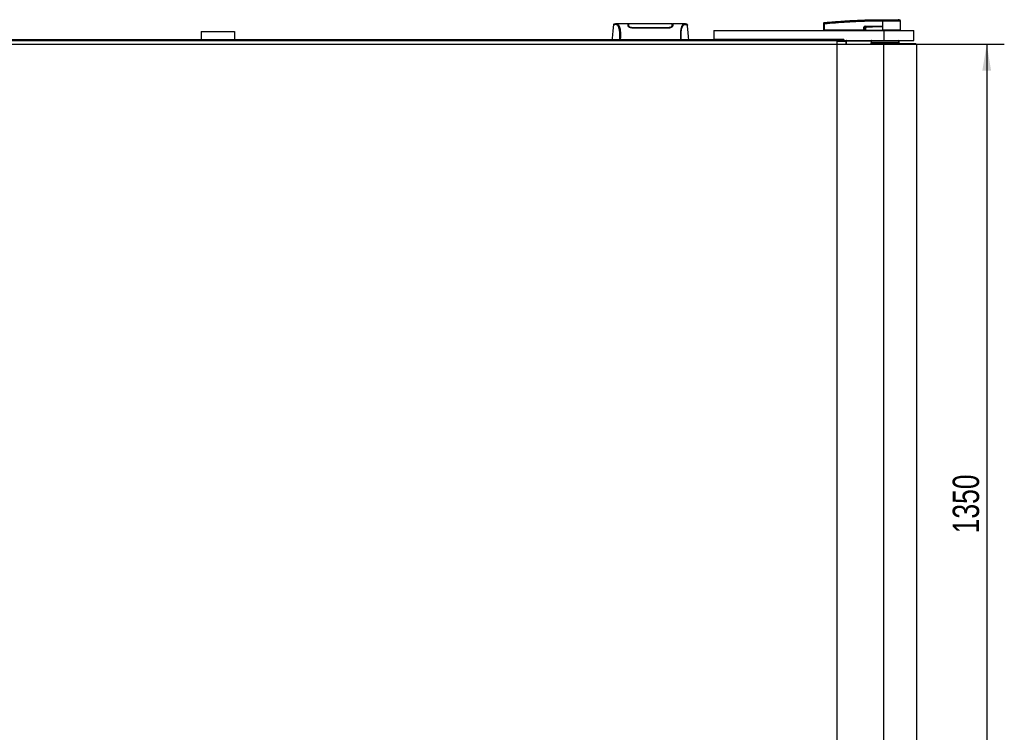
# Model space of a CAD drawing. Header units: millimetres. Extents: x 0 to 420, y 0 to 297.
# Tile 6 of 28: x 114 to 226, y 81 to 162. Entities that reach past the tile are written whole.
import ezdxf

# ---------------------------------------------------------------- set-up
doc = ezdxf.new("R2010")
doc.units = ezdxf.units.MM
doc.layers.add('QUOTE', color=174, linetype='Continuous')
doc.styles.add('SLDTEXTSTYLE3', font='TXT', dxfattribs={"width": 0.75})
doc.dimstyles.new('SLDDIMSTYLE0', dxfattribs={"dimtxt": 3, "dimasz": 3, "dimexe": 0, "dimexo": 0.0625, "dimgap": 0.75, "dimtad": 1, "dimlfac": 13.190621, "dimrnd": 1e-09, "dimzin": 12, "dimdsep": 46, "dimtxsty": 'SLDTEXTSTYLE3', "dimsah": 1, "dimcen": 0.09, "dimadec": 0, "dimazin": 3, "dimtfac": 1, "dimtdec": 3, "dimtofl": 0, "dimtmove": 0, "dimatfit": 3, "dimfxl": 0, "dimfrac": 2, "dimtolj": 1, "dimtzin": 12, "dimarcsym": 0})

# ---------------------------------------------------------------- blocks, each defined once
blk = doc.blocks.new('_D_1')
at = {"layer": 'QUOTE'}
for p, q in [((214.47, 159.28), (226.18, 159.28)), ((224.18, 159.28), (224.18, 56.93)), ((214.47, 56.93), (226.18, 56.93))]:
    blk.add_line(p, q, dxfattribs=at)
for points in [[(224.18, 159.28), (223.68, 156.28), (224.68, 156.28)], [(224.18, 56.93), (224.68, 59.93), (223.68, 59.93)]]:
    blk.add_solid(points, dxfattribs=at)
at = {"layer": 'QUOTE', "insert": (220.31, 103.67), "char_height": 3, "attachment_point": 1, "rotation": 90, "style": 'SLDTEXTSTYLE3'}
blk.add_mtext('1350', dxfattribs=at)

msp = doc.modelspace()

# ---------------------------------------------------------------- linework, layer by layer
at = {"color": 7, "linetype": 'Continuous', "lineweight": 25}
for p, q in [((181.73269, 161.47574), (181.73241, 161.47539)), ((183.39599, 161.60806), (182.09168, 161.60806)), ((183.45033, 161.57015), (183.39665, 161.57015)), ((183.45339, 161.39266), (183.45424, 161.34417)), ((183.46161, 161.50189), (183.46166, 161.36245)), ((183.46325, 161.44792), (183.46439, 161.36023)), ((183.46448, 161.40898), (183.46462, 161.40095)), ((183.46489, 161.38564), (183.46462, 161.40095)), ((183.46489, 161.38564), (183.46666, 161.28204)), ((183.46502, 161.37798), (183.46511, 161.37265)), ((188.41505, 161.33774), (188.41431, 161.28269)), ((188.41569, 161.38561), (188.41505, 161.33774)), ((188.41897, 161.5061), (188.4189, 161.36245)), ((188.48394, 161.57015), (188.43029, 161.57015)), ((189.78966, 161.60806), (188.48459, 161.60806)), ((189.79952, 161.60732), (189.78966, 161.60732)), ((190.1479, 161.47574), (190.14817, 161.47539)), ((205.6516, 160.90734), (205.65752, 161.58616)), ((205.71307, 161.58616), (205.70715, 160.90734)), ((205.7129, 161.74679), (205.71285, 161.74679)), ((210.37065, 161.31783), (210.50393, 161.24855)), ((212.14975, 161.31783), (210.37065, 161.31783)), ((210.37162, 161.33743), (212.15072, 161.33743)), ((212.31582, 161.92258), (212.30353, 161.92258)), ((212.31105, 161.32831), (212.31108, 161.3241)), ((212.31108, 161.3241), (212.31472, 160.90734)), ((212.31582, 161.92258), (212.31508, 160.90734)), ((212.31594, 162.08241), (212.31604, 162.08241)), ((214.22483, 162.07198), (214.09296, 162.08241)), ((214.36925, 160.90734), (214.36039, 161.92254)), ((134.84338, 160.75571), (134.84338, 159.84598)), ((134.84338, 160.75571), (138.63395, 160.75571)), ((138.63395, 160.75571), (138.63395, 159.84598)), ((183.85548, 161.17256), (183.85549, 161.13331)), ((188.02511, 161.13301), (183.85548, 161.13301)), ((188.02511, 161.17253), (188.0251, 161.13337)), ((193.14238, 160.86943), (193.14238, 159.84598)), ((193.14238, 160.86943), (212.4743, 160.86943)), ((196.05955, 160.87133), (196.05955, 160.86943)), ((196.66524, 160.86943), (196.66524, 160.87133)), ((205.6516, 160.90734), (205.70715, 160.90734)), ((205.68851, 160.90734), (205.68917, 160.86943)), ((210.20398, 160.90734), (205.70715, 160.90734)), ((205.70995, 160.90734), (205.71, 160.86943)), ((210.20398, 160.90734), (210.20518, 161.21337)), ((210.21816, 160.90734), (210.20398, 160.90734)), ((210.20697, 160.90734), (210.20702, 160.86943)), ((210.21935, 161.21337), (210.21816, 160.90734)), ((210.21816, 160.90734), (210.38718, 160.90734)), ((210.37928, 161.13023), (210.21935, 161.21337)), ((210.24434, 160.90734), (210.24481, 160.86943)), ((210.39298, 160.90734), (212.31472, 160.90734)), ((210.40487, 160.90734), (210.40514, 160.86943)), ((212.31508, 160.90734), (212.31472, 160.90734)), ((214.36925, 160.90734), (212.31508, 160.90734)), ((212.31663, 160.90734), (212.31666, 160.86943)), ((212.4743, 160.86943), (212.4743, 159.73226)), ((212.4743, 160.86943), (215.88581, 160.86943)), ((214.33168, 160.86943), (214.33234, 160.90734)), ((215.88581, 159.73226), (215.88581, 160.86943)), ((212.4743, 159.27739), (60.85142, 159.27739)), ((207.1675, 159.6754), (66.15822, 159.6754)), ((80.18333, 159.84598), (193.14238, 159.84598)), ((207.92561, 159.84598), (193.14238, 159.84598)), ((207.1675, 159.84598), (207.1675, 159.6754)), ((207.1675, 159.27739), (207.1675, 159.6754)), ((208.16998, 159.67161), (207.1675, 159.67161)), ((207.1675, 159.63271), (208.16953, 159.63271)), ((207.92561, 159.84598), (207.92561, 159.73226)), ((207.92561, 159.73226), (212.4743, 159.73226)), ((208.16846, 159.66337), (208.16953, 159.63271)), ((208.16953, 159.63271), (208.17573, 159.27739)), ((208.20636, 159.69369), (208.21363, 159.27739)), ((208.20676, 159.69987), (208.20712, 159.70193)), ((208.24426, 159.69369), (208.24426, 159.73226)), ((208.24426, 159.69369), (211.03702, 159.69369)), ((208.25153, 159.27739), (208.24426, 159.69369)), ((211.03702, 159.69369), (210.99998, 159.27739)), ((211.03702, 159.69369), (211.03702, 159.73226)), ((211.03981, 159.27739), (211.0767, 159.69075)), ((211.04521, 159.39111), (215.59658, 159.39111)), ((211.05216, 159.53009), (214.21796, 159.53009)), ((212.4743, 159.73226), (215.88581, 159.73226)), ((212.4743, 56.93194), (212.4743, 159.27739)), ((216.22696, 159.27739), (212.4743, 159.27739)), ((214.21796, 159.39111), (214.21796, 159.53009)), ((215.59658, 159.39111), (216.11325, 159.39111)), ((216.11325, 159.27739), (216.11325, 159.39111)), ((216.22696, 56.93194), (216.22696, 159.27739))]:
    msp.add_line(p, q, dxfattribs=at)
at = {"color": 7, "linetype": 'Continuous'}
for p in [(66.15822, 159.84598), (207.1675, 56.36336)]:
    msp.add_line(p, (207.1675, 159.84598), dxfattribs=at)
at = {"color": 7, "linetype": 'Continuous', "lineweight": 25, "flags": 128}
for points in [[(182.10264, 161.60789), (182.13957, 161.60525), (182.17579, 161.59733), (182.21508, 161.57799), (182.22524, 161.5704), (182.23908, 161.55814), (182.25147, 161.54529), (182.25477, 161.54156), (182.2557, 161.54049), (182.25598, 161.54016), (182.25608, 161.54004), (182.25612, 161.54), (182.25613, 161.53999), (182.25614, 161.53998), (182.25614, 161.53998), (182.25614, 161.53998), (182.25614, 161.53998), (182.25614, 161.53998), (182.25614, 161.53998), (182.29655, 161.48679), (182.33531, 161.42369), (182.37741, 161.33821), (182.41682, 161.2364), (182.45108, 161.12221), (182.48142, 160.98736), (182.50638, 160.82885), (182.52355, 160.65284), (182.53226, 160.46205), (182.53239, 160.26402), (182.5246, 160.06012), (182.50903, 159.84598)], [(212.14975, 161.31783), (212.2401, 161.32134), (212.31108, 161.3241)]]:
    msp.add_lwpolyline(points, dxfattribs=at)
at = {"color": 7, "linetype": 'Continuous', "lineweight": 25}
for centre, radius, start, end in [((205.6853, 159.90778), 1.67862, 89.0518988, 90.9481012), ((205.71876, 161.67503), 0.06046, 96.1041945, 179.3841407), ((210.21456, 161.33538), 0.15707, 353.5856583, 0.7475902), ((158.14177, 158.71784), 52.42328, 2.7312588, 2.7669963), ((211.99366, 161.33538), 0.15707, 353.5856583, 0.7475902), ((212.87302, 161.95461), 0.5704, 168.1201678, 183.2190123), ((215.39047, 161.72142), 3.09554, 173.3031905, 173.4966106), ((212.88539, 161.95423), 0.57045, 168.0817426, 183.1800729), ((214.20877, 161.92121), 0.15162, 0.5000113, 83.9231277), ((210.21227, 163.14428), 1.93093, 269.78976, 270.21024), ((208.17193, 159.69787), 0.03468, 264.2526321, 353.0754988), ((208.18532, 159.27034), 0.36272, 86.5051734, 92.4949408), ((208.16998, 159.70951), 0.03791, 270, 348.463041), ((208.24426, 159.69435), 0.03791, 90, 181), ((208.22531, 160.23679), 0.54343, 268.0016174, 271.9983826), ((211.03702, 159.69435), 0.03791, 354.8105801, 90), ((211.0885, 160.13707), 0.44636, 263.3778257, 268.2379831), ((214.00821, 159.53009), 0.20974, 0, 74.5483066)]:
    msp.add_arc(centre, radius, start, end, dxfattribs=at)
for centre, major_axis, ratio, start_param, end_param in [((210.47419, 161.1361), (0.25777, -0.12679), 0.606725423, 2.252005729, 3.428892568), ((210.47228, 161.13629), (0.24388, -0.12071), 0.556960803, 2.253218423, 3.430105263), ((210.56676, 161.08718), (0.1737, -0.09242), 0.770582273, 2.301138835, 3.478025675), ((210.56676, 161.08751), (0.15163, -0.08015), 0.663017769, 2.299050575, 3.475937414)]:
    msp.add_ellipse(centre, major_axis=major_axis, ratio=ratio, start_param=start_param, end_param=end_param, dxfattribs=at)
for points, knots in [([(181.72353, 161.47617), (181.70068, 161.21482), (181.65319, 160.67141), (181.60561, 160.12802), (181.58091, 159.84598)], [0, 0, 0, 0, 0.480948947, 1, 1, 1, 1]), ([(182.10286, 161.60791), (182.06969, 161.60677), (181.99989, 161.60435), (181.91458, 161.59095), (181.85072, 161.58048), (181.80926, 161.57333), (181.78767, 161.56668), (181.74712, 161.548), (181.73072, 161.49767), (181.72345, 161.47536)], [0, 0, 0, 0, 0.149622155, 0.314808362, 0.495451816, 0.641082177, 0.785188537, 0.904754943, 1, 1, 1, 1]), ([(182.4363, 159.84598), (182.44195, 159.91323), (182.45316, 160.04691), (182.46116, 160.24575), (182.46125, 160.43844), (182.45224, 160.62087), (182.43447, 160.7885), (182.40899, 160.938), (182.37724, 161.06841), (182.32902, 161.21694), (182.261, 161.35796), (182.17759, 161.47584), (182.09277, 161.5283), (181.9655, 161.52922), (181.82964, 161.50927), (181.73458, 161.49153), (181.73323, 161.48022), (181.73269, 161.47574)], [0, 0, 0, 0, 0.032935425, 0.065473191, 0.098145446, 0.130763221, 0.163268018, 0.196035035, 0.228732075, 0.261726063, 0.327423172, 0.393754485, 0.458986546, 0.525510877, 0.704726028, 0.882943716, 1, 1, 1, 1]), ([(182.09168, 161.60736), (182.09488, 161.60778), (182.0982, 161.60822), (182.10247, 161.60791), (182.10264, 161.60789)], [0, 0, 0, 0, 0.9601371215, 1, 1, 1, 1]), ([(183.40377, 161.38529), (183.40192, 161.43824), (183.39816, 161.54571), (183.39606, 161.60653), (183.39595, 161.6091), (183.39599, 161.60801), (183.39599, 161.60799)], [0, 0, 0, 0, 0.332530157, 0.674837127, 0.992707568, 1, 1, 1, 1]), ([(183.39716, 161.5747), (183.39951, 161.57415), (183.40254, 161.57343), (183.43709, 161.57284), (183.44492, 161.5727)], [0, 0, 0, 0, 0.773369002, 1, 1, 1, 1]), ([(183.85548, 161.13301), (183.81138, 161.13592), (183.72334, 161.14172), (183.6035, 161.1836), (183.50039, 161.24252), (183.42213, 161.31502), (183.4099, 161.36183), (183.40377, 161.38529)], [0, 0, 0, 0, 0.176023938, 0.351363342, 0.544666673, 0.771794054, 1, 1, 1, 1]), ([(183.4506, 161.55268), (183.45061, 161.5519), (183.45071, 161.54608), (183.45133, 161.51069), (183.45252, 161.44258), (183.45318, 161.40476)], [0, 0, 0, 0, 0.064522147, 0.480657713, 1, 1, 1, 1]), ([(183.45424, 161.34417), (183.45886, 161.32137), (183.46689, 161.2817), (183.51848, 161.24107), (183.54041, 161.2238)], [0, 0, 0, 0, 0.57480988, 1, 1, 1, 1]), ([(188.41957, 161.60679), (188.22263, 161.61254), (187.81986, 161.62429), (187.20797, 161.62577), (186.58132, 161.6254), (185.8801, 161.62467), (185.10747, 161.62451), (184.27837, 161.62728), (183.73048, 161.61344), (183.46102, 161.60664)], [0, 0, 0, 0, 0.121131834, 0.247743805, 0.373182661, 0.498132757, 0.665852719, 0.835664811, 1, 1, 1, 1]), ([(183.46127, 161.59269), (183.4615, 161.57848), (183.46176, 161.56203), (183.46217, 161.53103), (183.46222, 161.52679)], [0, 0, 0, 0, 0.8632912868, 1, 1, 1, 1]), ([(183.46416, 161.42748), (183.46357, 161.46138), (183.46229, 161.53443), (183.46147, 161.5817), (183.46135, 161.58853), (183.46133, 161.58959)], [0, 0, 0, 0, 0.422346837, 0.910210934, 1, 1, 1, 1]), ([(183.46159, 161.53803), (183.46159, 161.53486), (183.4616, 161.52454), (183.46161, 161.51117), (183.46161, 161.50189)], [0, 0, 0, 0, 0.306620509, 1, 1, 1, 1]), ([(183.85548, 161.17254), (183.81777, 161.17484), (183.74329, 161.17938), (183.64082, 161.21253), (183.55188, 161.26017), (183.4813, 161.32225), (183.47052, 161.3639), (183.46489, 161.38564)], [0, 0, 0, 0, 0.173345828, 0.342443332, 0.532611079, 0.756107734, 1, 1, 1, 1]), ([(188.41569, 161.3856), (188.41016, 161.36415), (188.39906, 161.3211), (188.31961, 161.25228), (188.21088, 161.19951), (188.10437, 161.17513), (188.04555, 161.17319), (188.02511, 161.17251)], [0, 0, 0, 0, 0.240964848, 0.48337497, 0.728596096, 0.905685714, 1, 1, 1, 1]), ([(188.47681, 161.38529), (188.46992, 161.36026), (188.45613, 161.31023), (188.36302, 161.22857), (188.23734, 161.16527), (188.11496, 161.13611), (188.04802, 161.1338), (188.02511, 161.13301)], [0, 0, 0, 0, 0.242670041, 0.485088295, 0.731805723, 0.908172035, 1, 1, 1, 1]), ([(188.34384, 161.2251), (188.36558, 161.24323), (188.41405, 161.28364), (188.42198, 161.32266), (188.42635, 161.34417)], [0, 0, 0, 0, 0.4486593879, 1, 1, 1, 1]), ([(188.41505, 161.33774), (188.4153, 161.35556), (188.41581, 161.39122), (188.41639, 161.42514), (188.41668, 161.44212)], [0, 0, 0, 0, 0.499552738, 1, 1, 1, 1]), ([(188.41958, 161.60832), (188.41958, 161.60785), (188.41956, 161.6069), (188.41932, 161.59347), (188.41852, 161.54718), (188.41726, 161.47521), (188.41617, 161.41283), (188.41569, 161.3856)], [0, 0, 0, 0, 0.198516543, 0.406826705, 0.6188004, 0.833614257, 1, 1, 1, 1]), ([(188.4166, 161.35855), (188.41698, 161.39312), (188.41745, 161.43663), (188.41804, 161.48905), (188.41819, 161.50263), (188.41826, 161.50897)], [0, 0, 0, 0, 0.673696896, 0.847729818, 1, 1, 1, 1]), ([(188.41897, 161.5061), (188.41897, 161.51564), (188.41898, 161.52792), (188.41899, 161.53653), (188.41899, 161.53844)], [0, 0, 0, 0, 0.776950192, 1, 1, 1, 1]), ([(188.41934, 161.59419), (188.41937, 161.59613), (188.41945, 161.60056), (188.41951, 161.60398), (188.41954, 161.6059)], [0, 0, 0, 0, 0.439512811, 1, 1, 1, 1]), ([(188.42635, 161.34417), (188.42737, 161.40266), (188.42866, 161.4767), (188.4291, 161.50227), (188.4292, 161.50764)], [0, 0, 0, 0, 0.789957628, 1, 1, 1, 1]), ([(188.42787, 161.57253), (188.44548, 161.57289), (188.47832, 161.57357), (188.48181, 161.57434), (188.48342, 161.5747)], [0, 0, 0, 0, 0.536196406, 1, 1, 1, 1]), ([(188.48459, 161.60773), (188.48459, 161.60784), (188.48463, 161.60899), (188.4845, 161.60555), (188.48401, 161.59179), (188.48235, 161.54374), (188.47987, 161.47248), (188.47773, 161.41151), (188.47681, 161.38529)], [0, 0, 0, 0, 0.02175985, 0.22405071, 0.426729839, 0.633142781, 0.842242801, 1, 1, 1, 1]), ([(189.78966, 161.60732), (189.78091, 161.60745), (189.75125, 161.60791), (189.69437, 161.60055), (189.63942, 161.56038), (189.59747, 161.50679), (189.57163, 161.46887), (189.54406, 161.42274), (189.51536, 161.36702), (189.48821, 161.30401), (189.46471, 161.24052), (189.44616, 161.18287), (189.42892, 161.12143), (189.41305, 161.05624), (189.39363, 160.96255), (189.37277, 160.83079), (189.35563, 160.65478), (189.34689, 160.46468), (189.34694, 160.26582), (189.35455, 160.05882), (189.36581, 159.91782), (189.37155, 159.84598)], [0, 0, 0, 0, 0.0441035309, 0.1495194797, 0.2563253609, 0.2958061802, 0.3385622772, 0.373557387, 0.4204553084, 0.4707678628, 0.5025341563, 0.5358571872, 0.5665423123, 0.5963402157, 0.6280960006, 0.689772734, 0.7526809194, 0.8144102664, 0.8747249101, 0.936164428, 1, 1, 1, 1]), ([(189.44428, 159.84598), (189.43864, 159.91323), (189.42742, 160.04691), (189.41942, 160.24575), (189.41934, 160.43844), (189.42834, 160.62087), (189.44611, 160.7885), (189.47159, 160.938), (189.50334, 161.06841), (189.55157, 161.21694), (189.61959, 161.35796), (189.703, 161.47584), (189.78781, 161.5283), (189.91509, 161.52922), (190.05094, 161.50927), (190.146, 161.49153), (190.14736, 161.48022), (190.1479, 161.47574)], [0, 0, 0, 0, 0.032935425, 0.065473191, 0.098145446, 0.130763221, 0.163268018, 0.196035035, 0.228732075, 0.261726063, 0.327423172, 0.393754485, 0.458986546, 0.525510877, 0.704726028, 0.882943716, 1, 1, 1, 1]), ([(190.15713, 161.47536), (190.14986, 161.49767), (190.13346, 161.548), (190.09291, 161.56668), (190.07132, 161.57333), (190.02986, 161.58048), (189.966, 161.59095), (189.88069, 161.60435), (189.8109, 161.60677), (189.77773, 161.60791)], [0, 0, 0, 0, 0.095245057, 0.214811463, 0.358917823, 0.504548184, 0.685191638, 0.850377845, 1, 1, 1, 1]), ([(190.29968, 159.84598), (190.27498, 160.12801), (190.22739, 160.6714), (190.1799, 161.21481), (190.15706, 161.47617)], [0, 0, 0, 0, 0.51903279, 1, 1, 1, 1]), ([(205.65752, 161.58616), (205.65755, 161.58978), (205.65767, 161.6035), (205.65788, 161.62681), (205.65809, 161.65161), (205.65825, 161.66974), (205.65829, 161.6737), (205.6583, 161.67568)], [0, 0, 0, 0, 0.082107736, 0.311654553, 0.54070711, 0.770369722, 1, 1, 1, 1]), ([(205.6583, 161.67568), (205.65834, 161.68005), (205.65839, 161.68598), (205.6584, 161.68677), (205.6584, 161.68698)], [0, 0, 0, 0, 0.7365740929, 1, 1, 1, 1]), ([(205.6584, 161.68698), (205.65849, 161.68909), (205.65886, 161.69809), (205.66353, 161.71362), (205.6757, 161.73043), (205.69271, 161.74269), (205.70613, 161.74542), (205.71285, 161.74679)], [0, 0, 0, 0, 0.071606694, 0.306811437, 0.537874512, 0.76893725, 1, 1, 1, 1]), ([(205.71233, 161.73516), (205.7119, 161.73181), (205.71104, 161.72512), (205.7107, 161.69491), (205.71115, 161.65369), (205.71211, 161.61496), (205.71287, 161.59216), (205.71307, 161.58616)], [0, 0, 0, 0, 0.229688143, 0.459596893, 0.688779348, 0.91808895, 1, 1, 1, 1]), ([(205.71233, 161.73516), (206.56605, 161.81307), (207.86721, 161.93181), (209.6205, 162.01915), (210.96793, 162.06543), (211.86479, 162.06539), (212.31484, 162.07203), (212.31484, 162.07203)], [0, 0, 0, 0, 0.388766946, 0.592527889, 0.796289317, 0.999999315, 1, 1, 1, 1]), ([(205.71285, 161.74679), (205.71281, 161.74657), (205.71266, 161.74574), (205.71247, 161.73964), (205.71233, 161.73516)], [0, 0, 0, 0, 0.2638841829, 1, 1, 1, 1]), ([(205.7129, 161.74679), (205.73837, 161.74938), (205.89554, 161.76533), (206.58512, 161.83264), (208.00196, 161.94838), (210.04613, 162.05961), (211.55903, 162.07481), (212.31594, 162.08241)], [0, 0, 0, 0, 0.011701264, 0.072208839, 0.314193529, 0.656887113, 1, 1, 1, 1]), ([(212.30353, 161.92258), (211.85546, 161.91979), (210.95933, 161.9142), (209.61555, 161.87034), (207.86508, 161.78237), (206.56583, 161.66391), (205.71307, 161.58616)], [0, 0, 0, 0, 0.203620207, 0.40724063, 0.61094774, 1, 1, 1, 1]), ([(210.50393, 161.24855), (210.81111, 161.26243), (211.35968, 161.28721), (211.90833, 161.30848), (212.14975, 161.31783)], [0, 0, 0, 0, 0.559974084, 1, 1, 1, 1]), ([(212.31108, 161.3241), (211.97416, 161.3016), (211.37254, 161.26143), (210.77042, 161.2298), (210.5055, 161.21588)], [0, 0, 0, 0, 0.560026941, 1, 1, 1, 1]), ([(212.15072, 161.33743), (212.16621, 161.33728), (212.2121, 161.33683), (212.26607, 161.33699), (212.30351, 161.32976), (212.31105, 161.32831)], [0, 0, 0, 0, 0.289267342, 0.85682964, 1, 1, 1, 1]), ([(212.31484, 162.07203), (212.31484, 162.07203), (212.31898, 162.07203), (212.32311, 162.07203), (212.32724, 162.07203)], [0, 0, 0, 0, 0.000365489, 1, 1, 1, 1]), ([(214.36039, 161.92254), (214.35536, 161.92255), (214.34514, 161.92259), (214.26292, 161.9226), (214.1328, 161.92252), (213.95598, 161.92256), (213.73557, 161.92259), (213.48144, 161.92248), (213.19628, 161.9226), (212.90254, 161.92256), (212.60511, 161.92254), (212.413, 161.92257), (212.31582, 161.92258)], [0, 0, 0, 0, 0.1004650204, 0.203843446, 0.304309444, 0.4076889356, 0.5081552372, 0.6115349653, 0.7120023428, 0.8153832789, 0.9066107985, 1, 1, 1, 1]), ([(212.31604, 162.08241), (212.4286, 162.08241), (212.65405, 162.08241), (212.98614, 162.08241), (213.29484, 162.08241), (213.56934, 162.08241), (213.79543, 162.08241), (213.96411, 162.08241), (214.07311, 162.08241), (214.08635, 162.08241), (214.09296, 162.08241)], [0, 0, 0, 0, 0.12488045, 0.250139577, 0.374649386, 0.499812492, 0.624764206, 0.749557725, 0.874923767, 1, 1, 1, 1]), ([(212.32724, 162.07203), (212.41637, 162.07202), (212.59462, 162.07199), (212.86939, 162.07202), (213.1429, 162.07201), (213.40677, 162.07195), (213.6436, 162.07201), (213.84786, 162.07201), (214.01259, 162.07199), (214.13353, 162.07207), (214.21013, 162.07197), (214.21993, 162.07198), (214.22483, 162.07198)], [0, 0, 0, 0, 0.09230362, 0.184607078, 0.286538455, 0.388468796, 0.49039805, 0.592328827, 0.694247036, 0.796166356, 0.898084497, 1, 1, 1, 1]), ([(188.02511, 161.17251), (187.88203, 161.17245), (187.16667, 161.17212), (185.77679, 161.17125), (184.52999, 161.17209), (183.85548, 161.17254)], [0, 0, 0, 0, 0.102939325, 0.514696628, 1, 1, 1, 1]), ([(210.37928, 161.13023), (210.38373, 161.13024), (210.39166, 161.13027), (210.40168, 161.13024), (210.40609, 161.13023)], [0, 0, 0, 0, 0.56, 1, 1, 1, 1]), ([(210.38718, 160.90734), (210.38474, 160.94891), (210.38039, 161.02307), (210.37962, 161.09752), (210.37928, 161.13023)], [0, 0, 0, 0, 0.560586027, 1, 1, 1, 1]), ([(210.38718, 160.90734), (210.3877, 160.90734), (210.38891, 160.90734), (210.39098, 160.90734), (210.39244, 160.90734), (210.39298, 160.90734)], [0, 0, 0, 0, 0.3193956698, 0.7481912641, 1, 1, 1, 1]), ([(210.40609, 161.13023), (210.40492, 161.08859), (210.40284, 161.01415), (210.39599, 160.94), (210.39298, 160.90734)], [0, 0, 0, 0, 0.55939227, 1, 1, 1, 1]), ([(208.16998, 159.67161), (208.16974, 159.67124), (208.16925, 159.67049), (208.16872, 159.66574), (208.16846, 159.66337)], [0, 0, 0, 0, 0.50006029, 1, 1, 1, 1])]:
    msp.add_open_spline(points, degree=3, knots=knots, dxfattribs=at)

# ---------------------------------------------------------------- dimensions: what is measured, and where the dimension line sits
at = {"layer": 'QUOTE'}
dim = msp.add_linear_dim(base=(221.79704, 56.93194), p1=(212.4743, 159.27739), p2=(212.4743, 56.93194), angle=90, dimstyle='SLDDIMSTYLE0', dxfattribs=at)
dim.commit()
dim.dimension.update_dxf_attribs({"geometry": '_D_1', "text_midpoint": (221.79704, 108.10467), "dimtype": 160})

doc.saveas('drawing.dxf')
